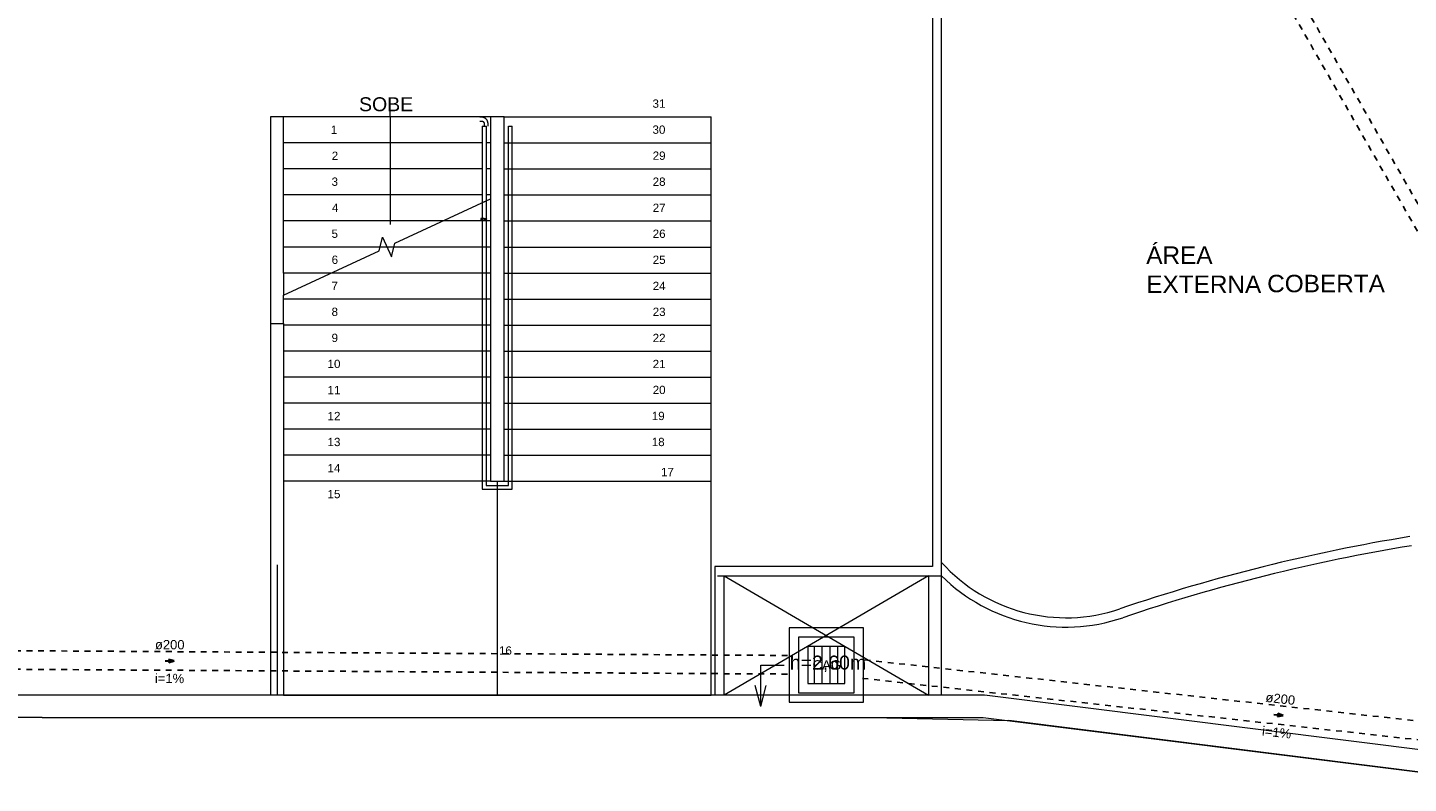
# Model space of a CAD drawing. Header units: millimetres. Extents: x 567 to 934, y -1 to 364.
# Tile 45 of 256: x 613 to 643, y 24 to 40. Entities that reach past the tile are written whole.
import ezdxf

# ---------------------------------------------------------------- set-up
doc = ezdxf.new("R2010")
doc.units = ezdxf.units.MM
doc.header["$MEASUREMENT"] = 0
for name, pattern in [('DASHED', [1.905, 1.27, -0.635]), ('JIS_02_1.2', [0.25, 0.125, -0.125]), ('NULL', [0])]:
    doc.linetypes.add(name, pattern=pattern)
for name, color, linetype, lineweight in [('AP-Caixa de alvenaria', 9, 'Continuous', 18), ('AP-Condutos', 14, 'JIS_02_1.2', 25), ('AP-Sentido conduto', 14, 'Continuous', 30), ('AP-Textos conduto', 7, 'Continuous', 9), ('Balaústres', 250, 'Continuous', 13), ('Simbolos', 14, 'Continuous', 20), ('Simbolos_int', 14, 'Continuous', 15)]:
    doc.layers.add(name, color=color, linetype=linetype, lineweight=lineweight)
doc.layers.add('ARQ FINA', color=8, linetype='Continuous')
doc.styles.add('Arial', font='arial.ttf')

msp = doc.modelspace()

# ---------------------------------------------------------------- linework, layer by layer
at = {"layer": 'AP-Caixa de alvenaria', "linetype": 'Continuous'}
for p, q in [((629.518, 26.992), (629.518, 25.392)), ((631.118, 26.992), (629.518, 26.992)), ((631.118, 25.392), (631.118, 26.992)), ((629.518, 25.392), (631.118, 25.392))]:
    msp.add_line(p, q, dxfattribs=at)
at = {"layer": 'AP-Caixa de alvenaria', "linetype": 'JIS_02_1.2'}
for p, q in [((629.718, 26.792), (629.718, 25.592)), ((630.918, 26.792), (629.718, 26.792)), ((630.918, 25.592), (630.918, 26.792)), ((629.718, 25.592), (630.918, 25.592))]:
    msp.add_line(p, q, dxfattribs=at)
at = {"layer": 'AP-Condutos'}
for p, q in [((639.499, 41.71), (649.143, 24.845)), ((639.76, 41.858), (649.403, 24.994)), ((602.859, 26.562), (629.519, 26.397)), ((602.856, 26.162), (629.516, 25.997)), ((631.14, 26.303), (649.001, 24.329)), ((631.096, 25.905), (648.957, 23.931))]:
    msp.add_line(p, q, dxfattribs=at)
at = {"layer": 'AP-Sentido conduto'}
for p, q in [((616.288, 26.279), (616.167, 26.312)), ((616.167, 26.312), (616.167, 26.248)), ((616.167, 26.248), (616.288, 26.279)), ((640.031, 25.151), (640.024, 25.087)), ((640.024, 25.087), (640.148, 25.106)), ((640.148, 25.106), (640.031, 25.151))]:
    msp.add_line(p, q, dxfattribs=at)
for points in [[(616.088, 26.28), (616.288, 26.279)], [(639.949, 25.128), (640.148, 25.106)]]:
    msp.add_lwpolyline(points, dxfattribs=at)
at = {"layer": 'ARQ FINA', "lineweight": 5}
for p, q in [((632.598, 42.619), (632.598, 28.309)), ((632.798, 28.109), (632.798, 42.619)), ((620.933, 37.985), (620.933, 38.135)), ((618.358, 37.985), (618.358, 33.537)), ((618.638, 37.985), (618.358, 37.985)), ((623.088, 37.985), (618.638, 37.985)), ((618.638, 34.625), (618.638, 37.985)), ((620.933, 37.985), (620.933, 37.425)), ((622.915, 37.785), (622.957, 37.785)), ((622.915, 37.785), (622.915, 36.142)), ((622.958, 37.785), (622.999, 37.785)), ((622.999, 37.785), (622.999, 36.181)), ((623.088, 37.985), (623.088, 30.145)), ((623.388, 37.985), (623.088, 37.985)), ((623.388, 37.985), (627.838, 37.985)), ((623.388, 30.145), (623.388, 37.985)), ((623.388, 30.145), (623.388, 37.985)), ((623.476, 37.785), (623.56, 37.785)), ((623.476, 30.057), (623.476, 37.785)), ((623.476, 37.785), (623.56, 37.785)), ((623.476, 30.057), (623.476, 37.785)), ((623.56, 29.973), (623.56, 37.785)), ((623.56, 29.973), (623.56, 37.785)), ((627.838, 25.545), (627.838, 37.985)), ((622.915, 37.425), (618.638, 37.425)), ((620.933, 37.425), (620.933, 36.865)), ((623.088, 37.425), (622.999, 37.425)), ((623.388, 37.425), (627.838, 37.425)), ((623.388, 37.425), (627.838, 37.425)), ((622.915, 36.865), (618.638, 36.865)), ((620.933, 36.865), (620.933, 36.305)), ((623.088, 36.865), (622.999, 36.865)), ((623.388, 36.865), (627.838, 36.865)), ((623.388, 36.865), (627.838, 36.865)), ((622.915, 36.305), (618.638, 36.305)), ((620.933, 36.305), (620.933, 35.745)), ((623.088, 36.305), (622.999, 36.305)), ((623.388, 36.305), (627.838, 36.305)), ((623.388, 36.305), (627.838, 36.305)), ((622.915, 36.142), (622.999, 36.181)), ((622.915, 36.142), (622.999, 36.181)), ((622.915, 36.142), (622.915, 29.973)), ((622.915, 36.142), (622.915, 29.973)), ((622.999, 36.181), (622.999, 35.798)), ((622.999, 36.181), (622.999, 30.057)), ((622.064, 35.745), (618.638, 35.745)), ((620.933, 35.745), (620.933, 35.668)), ((623.088, 35.745), (622.064, 35.745)), ((623.088, 35.745), (622.064, 35.745)), ((622.999, 35.773), (622.999, 30.057)), ((623.388, 35.745), (627.838, 35.745)), ((623.388, 35.745), (627.838, 35.745)), ((620.712, 35.185), (618.638, 35.185)), ((620.863, 35.185), (620.712, 35.185)), ((620.863, 35.185), (620.712, 35.185)), ((621.013, 35.185), (620.863, 35.185)), ((623.088, 35.185), (621.013, 35.185)), ((623.088, 35.185), (621.013, 35.185)), ((623.388, 35.185), (627.838, 35.185)), ((623.388, 35.185), (627.838, 35.185)), ((623.088, 34.918), (623.088, 30.145)), ((618.638, 34.625), (618.638, 34.148)), ((619.662, 34.625), (618.638, 34.625)), ((623.088, 34.625), (619.662, 34.625)), ((623.088, 34.625), (619.662, 34.625)), ((623.388, 34.625), (627.838, 34.625)), ((623.388, 34.625), (627.838, 34.625)), ((618.638, 33.537), (618.638, 34.148)), ((623.088, 34.065), (618.638, 34.065)), ((623.088, 34.065), (618.638, 34.065)), ((623.388, 34.065), (627.838, 34.065)), ((623.388, 34.065), (627.838, 34.065)), ((618.358, 33.537), (618.638, 33.537)), ((618.638, 33.537), (618.638, 25.545)), ((623.088, 33.505), (618.638, 33.505)), ((623.088, 33.505), (618.638, 33.505)), ((623.388, 33.505), (627.838, 33.505)), ((623.388, 33.505), (627.838, 33.505)), ((623.088, 32.945), (618.638, 32.945)), ((623.088, 32.945), (618.638, 32.945)), ((623.388, 32.945), (627.838, 32.945)), ((623.388, 32.945), (627.838, 32.945)), ((623.088, 32.385), (618.638, 32.385)), ((623.088, 32.385), (618.638, 32.385)), ((623.388, 32.385), (627.838, 32.385)), ((623.388, 32.385), (627.838, 32.385)), ((623.088, 31.825), (618.638, 31.825)), ((623.088, 31.825), (618.638, 31.825)), ((623.388, 31.825), (627.838, 31.825)), ((623.388, 31.825), (627.838, 31.825)), ((623.088, 31.265), (618.638, 31.265)), ((623.088, 31.265), (618.638, 31.265)), ((623.388, 31.265), (627.838, 31.265)), ((623.388, 31.265), (627.838, 31.265)), ((623.088, 30.705), (618.638, 30.705)), ((623.088, 30.705), (618.638, 30.705)), ((623.388, 30.705), (627.838, 30.705)), ((623.388, 30.705), (627.838, 30.705)), ((623.088, 30.145), (618.638, 30.145)), ((623.088, 30.145), (618.638, 30.145)), ((622.999, 30.057), (623.476, 30.057)), ((622.999, 30.057), (623.476, 30.057)), ((623.088, 30.145), (623.388, 30.145)), ((623.088, 30.145), (623.388, 30.145)), ((623.238, 30.145), (623.238, 25.545)), ((623.238, 30.145), (623.238, 25.545)), ((623.388, 30.145), (627.838, 30.145)), ((623.388, 30.145), (627.838, 30.145)), ((622.915, 29.973), (623.56, 29.973)), ((622.915, 29.973), (623.56, 29.973)), ((632.598, 28.309), (627.918, 28.309)), ((627.918, 28.309), (627.918, 25.545)), ((628.118, 25.545), (628.118, 28.109)), ((628.118, 28.109), (632.798, 28.109)), ((628.118, 28.109), (632.518, 25.545)), ((632.518, 28.109), (628.118, 25.545)), ((628.905, 26.189), (629.409, 26.189)), ((628.905, 25.299), (628.905, 26.189)), ((628.905, 25.299), (628.785, 25.749)), ((628.905, 25.299), (629.026, 25.749)), ((633.724, 25.545), (597.449, 25.545)), ((618.638, 25.545), (627.838, 25.545)), ((645.326, 24.087), (633.724, 25.545)), ((613.446, 25.065), (597.448, 25.065)), ((613.446, 25.065), (633.694, 25.065)), ((613.446, 25.065), (631.289, 25.065)), ((631.289, 25.065), (634.242, 24.996)), ((633.694, 25.065), (644.989, 23.645)), ((644.989, 23.645), (634.242, 24.996))]:
    msp.add_line(p, q, dxfattribs=at)
at = {"layer": 'ARQ FINA', "linetype": 'Continuous', "lineweight": 5}
for p, q in [((632.798, 25.545), (632.798, 42.619)), ((623.088, 37.985), (618.638, 37.985)), ((622.915, 37.425), (618.638, 37.425)), ((623.088, 37.425), (622.999, 37.425)), ((622.915, 36.865), (618.638, 36.865)), ((623.088, 36.865), (622.999, 36.865)), ((622.915, 36.305), (618.638, 36.305)), ((623.088, 36.305), (622.999, 36.305)), ((621.033, 35.265), (623.088, 36.223)), ((622.064, 35.745), (618.638, 35.745)), ((620.693, 35.106), (620.764, 35.398)), ((620.764, 35.398), (620.962, 34.973)), ((620.712, 35.185), (618.638, 35.185)), ((618.638, 34.148), (620.693, 35.106)), ((621.013, 35.185), (620.863, 35.185)), ((620.962, 34.973), (621.033, 35.265)), ((619.662, 34.625), (618.638, 34.625)), ((618.358, 33.537), (618.358, 25.537)), ((618.498, 28.349), (618.498, 25.545)), ((627.978, 28.109), (632.798, 28.109)), ((632.518, 28.109), (632.518, 25.545))]:
    msp.add_line(p, q, dxfattribs=at)
at = {"layer": 'ARQ FINA', "lineweight": 5}
for centre, radius, start, end in [((649.139, -9.473), 38.936, 99.2613, 108.7387), ((649.139, -9.473), 38.736, 99.2613, 108.7387), ((635.474, 30.81), 3.602, 222.0161, 288.7387), ((635.474, 30.81), 3.802, 225.2613, 288.7387)]:
    msp.add_arc(centre, radius, start, end, dxfattribs=at)
at = {"layer": 'Balaústres', "lineweight": 5}
for p, q in [((622.899, 37.979), (622.865, 37.979)), ((622.865, 37.895), (622.899, 37.895)), ((622.954, 37.84), (622.954, 37.785)), ((622.99, 37.785), (623.002, 37.785)), ((623.038, 37.785), (623.038, 37.84)), ((622.958, 35.798), (622.881, 35.798)), ((622.881, 35.798), (622.881, 35.773)), ((622.881, 35.773), (622.958, 35.773))]:
    msp.add_line(p, q, dxfattribs=at)
for points in [[(623.038, 37.84), (623.038, 37.846), (623.038, 37.851), (623.037, 37.857), (623.036, 37.862), (623.035, 37.868), (623.034, 37.873), (623.033, 37.879), (623.031, 37.884), (623.029, 37.889), (623.027, 37.894), (623.025, 37.9), (623.022, 37.905), (623.02, 37.909), (623.017, 37.914), (623.014, 37.919), (623.011, 37.923), (623.007, 37.928), (623.004, 37.932), (623, 37.936), (622.996, 37.94), (622.992, 37.944), (622.988, 37.947), (622.983, 37.951), (622.979, 37.954), (622.974, 37.957), (622.969, 37.96), (622.965, 37.963), (622.96, 37.965), (622.955, 37.968), (622.949, 37.97), (622.944, 37.972), (622.939, 37.973), (622.934, 37.975), (622.928, 37.976), (622.923, 37.977), (622.917, 37.978), (622.912, 37.979), (622.906, 37.979), (622.901, 37.979), (622.899, 37.979)], [(623.038, 37.84), (623.038, 37.846), (623.038, 37.851), (623.037, 37.857), (623.036, 37.862), (623.035, 37.868), (623.034, 37.873), (623.033, 37.879), (623.031, 37.884), (623.029, 37.889), (623.027, 37.894), (623.025, 37.9), (623.022, 37.905), (623.02, 37.909), (623.017, 37.914), (623.014, 37.919), (623.011, 37.923), (623.007, 37.928), (623.004, 37.932), (623, 37.936), (622.996, 37.94), (622.992, 37.944), (622.988, 37.947), (622.983, 37.951), (622.979, 37.954), (622.974, 37.957), (622.969, 37.96), (622.965, 37.963), (622.96, 37.965), (622.955, 37.968), (622.949, 37.97), (622.944, 37.972), (622.939, 37.973), (622.934, 37.975), (622.928, 37.976), (622.923, 37.977), (622.917, 37.978), (622.912, 37.979), (622.906, 37.979), (622.901, 37.979), (622.899, 37.979)], [(622.899, 37.895), (622.901, 37.895), (622.904, 37.895), (622.906, 37.895), (622.908, 37.895), (622.91, 37.894), (622.912, 37.894), (622.914, 37.893), (622.916, 37.893), (622.918, 37.892), (622.921, 37.891), (622.923, 37.89), (622.925, 37.889), (622.926, 37.888), (622.928, 37.887), (622.93, 37.886), (622.932, 37.884), (622.934, 37.883), (622.935, 37.882), (622.937, 37.88), (622.939, 37.879), (622.94, 37.877), (622.941, 37.875), (622.943, 37.874), (622.944, 37.872), (622.945, 37.87), (622.947, 37.868), (622.948, 37.866), (622.949, 37.864), (622.95, 37.862), (622.95, 37.86), (622.951, 37.858), (622.952, 37.856), (622.952, 37.854), (622.953, 37.852), (622.953, 37.85), (622.954, 37.848), (622.954, 37.845), (622.954, 37.843), (622.954, 37.841), (622.954, 37.84)], [(622.944, 37.872), (622.945, 37.87), (622.947, 37.868)], [(622.958, 35.798), (622.96, 35.798), (622.961, 35.798)], [(622.958, 35.798), (622.96, 35.798), (622.961, 35.798), (622.963, 35.798), (622.964, 35.798), (622.966, 35.798), (622.967, 35.798), (622.969, 35.798), (622.97, 35.798), (622.971, 35.798), (622.973, 35.798), (622.974, 35.798), (622.976, 35.798), (622.977, 35.798), (622.978, 35.798), (622.98, 35.798), (622.981, 35.798), (622.982, 35.798), (622.983, 35.798), (622.984, 35.798), (622.985, 35.798), (622.986, 35.798), (622.987, 35.798), (622.988, 35.798), (622.989, 35.798), (622.99, 35.798), (622.991, 35.798), (622.992, 35.798), (622.992, 35.798), (622.993, 35.798)], [(622.993, 35.773), (622.992, 35.773), (622.992, 35.773), (622.991, 35.773), (622.99, 35.773), (622.989, 35.773), (622.989, 35.773), (622.988, 35.773), (622.987, 35.773), (622.986, 35.773), (622.985, 35.773), (622.983, 35.773), (622.982, 35.773), (622.981, 35.773), (622.98, 35.773), (622.979, 35.773), (622.977, 35.773), (622.976, 35.773), (622.975, 35.773), (622.973, 35.773), (622.972, 35.773), (622.97, 35.773), (622.969, 35.773), (622.967, 35.773), (622.966, 35.773), (622.964, 35.773), (622.963, 35.773), (622.961, 35.773), (622.96, 35.773), (622.958, 35.773), (622.958, 35.773)], [(622.993, 35.773), (622.992, 35.773), (622.992, 35.773)], [(623.009, 35.788), (623.009, 35.787), (623.009, 35.787), (623.009, 35.786), (623.009, 35.786), (623.009, 35.785), (623.009, 35.785), (623.009, 35.784), (623.009, 35.784), (623.009, 35.783), (623.009, 35.783), (623.008, 35.782)], [(623.009, 35.788), (623.009, 35.787), (623.009, 35.787), (623.009, 35.786), (623.009, 35.786), (623.009, 35.785), (623.009, 35.785), (623.009, 35.784), (623.009, 35.784), (623.009, 35.783), (623.009, 35.783), (623.008, 35.782)]]:
    msp.add_lwpolyline(points, dxfattribs=at)
for start, end in [(90, 270), (242.2499, 255), (270, 90), (285, 75)]:
    msp.add_arc((622.996, 35.785), 0.0127, start, end, dxfattribs=at)
at = {"layer": 'Simbolos', "linetype": 'Continuous'}
msp.add_lwpolyline([(629.518, 25.392), (631.118, 25.392), (631.118, 26.992), (629.518, 26.992), (629.518, 25.392), (629.518, 25.392)], dxfattribs=at)
at = {"layer": 'Simbolos_int', "linetype": 'Continuous'}
for p, q in [((630.064, 25.792), (630.064, 26.592)), ((630.231, 25.792), (630.231, 26.592)), ((630.398, 25.792), (630.398, 26.592)), ((630.564, 25.792), (630.564, 26.592))]:
    msp.add_line(p, q, dxfattribs=at)
at = {"layer": 'Simbolos_int', "linetype": 'DASHED'}
msp.add_lwpolyline([(629.718, 25.592), (630.918, 25.592), (630.918, 26.792), (629.718, 26.792), (629.718, 25.592), (629.718, 25.592)], dxfattribs=at)
at = {"layer": 'Simbolos_int', "linetype": 'Continuous'}
msp.add_lwpolyline([(629.918, 25.792), (630.718, 25.792), (630.718, 26.592), (629.918, 26.592), (629.918, 25.792), (629.918, 25.792)], dxfattribs=at)

# ---------------------------------------------------------------- texts
at = {"layer": 'AP-Textos conduto', "linetype": 'NULL', "char_height": 0.2, "attachment_point": 8, "line_spacing_factor": 0.6, "style": 'Arial'}
for s, insert, width, rotation in [('ø200', (616.189, 26.525), 1.27348, 359.6448), ('i=1%', (616.185, 25.802), 1.25793, 359.6448), ('ø200', (640.075, 25.361), 1.27348, 353.6917), ('i=1%', (639.996, 24.642), 1.25793, 353.6917)]:
    msp.add_mtext(s, dxfattribs=dict(at, insert=insert, width=width, rotation=rotation))
at = {"layer": 'ARQ FINA', "linetype": 'NULL', "lineweight": 5, "attachment_point": 7, "line_spacing_factor": 0.9, "style": 'Arial'}
for s, insert, char_height, width in [('SOBE', (620.263, 38.103), 0.3, 2.33003), ('31', (626.577, 38.179), 0.1786, 0.55484), ('1', (619.655, 37.619), 0.179, 0.27742), ('30', (626.577, 37.619), 0.1786, 0.55484), ('2', (619.675, 37.059), 0.179, 0.27742), ('29', (626.581, 37.059), 0.1786, 0.55484), ('3', (619.671, 36.499), 0.179, 0.27742), ('28', (626.581, 36.499), 0.1786, 0.55484), ('4', (619.679, 35.939), 0.179, 0.27742), ('27', (626.581, 35.939), 0.1786, 0.55484), ('5', (619.671, 35.379), 0.179, 0.27742), ('26', (626.581, 35.379), 0.1786, 0.55484), ('ÁREA', (637.201, 34.823), 0.375, 2.85423), ('6', (619.673, 34.819), 0.179, 0.27742), ('25', (626.581, 34.819), 0.1786, 0.55484), ('7', (619.669, 34.259), 0.179, 0.27742), ('24', (626.581, 34.259), 0.1786, 0.55484), ('EXTERNA', (637.201, 34.197), 0.375, 4.95046), ('COBERTA', (639.803, 34.207), 0.375, 5.0665), ('8', (619.671, 33.699), 0.179, 0.27742), ('23', (626.581, 33.699), 0.1786, 0.55484), ('9', (619.671, 33.139), 0.179, 0.27742), ('22', (626.581, 33.139), 0.1786, 0.55484), ('10', (619.585, 32.579), 0.1786, 0.55484), ('21', (626.581, 32.579), 0.1786, 0.55484), ('11', (619.585, 32.019), 0.1786, 0.55484), ('20', (626.581, 32.019), 0.1786, 0.55484), ('12', (619.585, 31.459), 0.1786, 0.55484), ('19', (626.561, 31.459), 0.1786, 0.55484), ('13', (619.585, 30.899), 0.1786, 0.55484), ('18', (626.561, 30.899), 0.1786, 0.55484), ('14', (619.585, 30.339), 0.1786, 0.55484), ('17', (626.759, 30.255), 0.1786, 0.55484), ('15', (619.585, 29.779), 0.1786, 0.55484), ('16', (623.273, 26.411), 0.1786, 0.55484), ('h=2,60m', (629.531, 26.039), 0.3, 3.28445)]:
    msp.add_mtext(s, dxfattribs=dict(at, insert=insert, char_height=char_height, width=width))
at = {"layer": 'Simbolos', "linetype": 'NULL', "insert": (630.019, 26.088), "char_height": 0.2043, "width": 1.23723, "attachment_point": 7, "line_spacing_factor": 0.6, "style": 'Arial'}
msp.add_mtext('CAG', dxfattribs=at)

doc.saveas('drawing.dxf')
